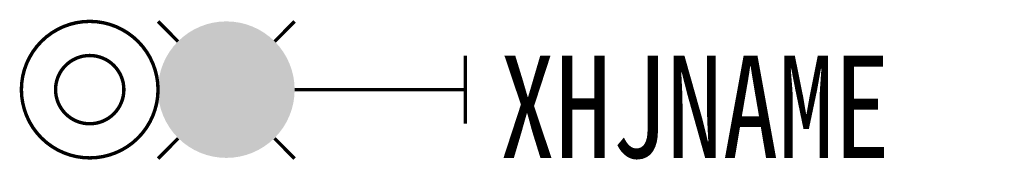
# Model space of a CAD drawing. Header units: inches. Extents: x -13.1 to 15.8, y 3.9 to 8.1.
import ezdxf

# ---------------------------------------------------------------- set-up
doc = ezdxf.new("R2010")
doc.units = ezdxf.units.IN
doc.header["$MEASUREMENT"] = 0
doc.styles.add('HZ', font='SimSun.ttf', dxfattribs={"width": 0.8})

msp = doc.modelspace()

# ---------------------------------------------------------------- linework, layer by layer
at = {"const_width": 0.1}
for points in [[(-13, 6, 1), (-9, 6, 1)], [(-12, 6, 1), (-10, 6, 1)]]:
    msp.add_lwpolyline(points, format="xyb", close=True, dxfattribs=at)
at = {"color": 1, "const_width": 0.1}
for points in [[(-9, 8), (-8.416, 7.413)], [(-5, 8), (-5.584, 7.413)], [(-8.409, 4.573), (-9, 3.979)], [(-5.591, 4.573), (-5, 3.979)]]:
    msp.add_lwpolyline(points, dxfattribs=at)
at = {"color": 1, "const_width": 2}
msp.add_lwpolyline([(-8, 6, 1), (-6, 6, 1)], format="xyb", close=True, dxfattribs=at)
at = {"const_width": 0.1}
for points in [[(0, 7), (0, 5)], [(0, 6), (-5, 6)]]:
    msp.add_lwpolyline(points, dxfattribs=at)

# ---------------------------------------------------------------- texts
at = {"style": 'HZ', "width": 0.8}
msp.add_attdef('XHJNAME', (1, 4), 'D2', height=3, dxfattribs=at)

doc.saveas('drawing.dxf')
